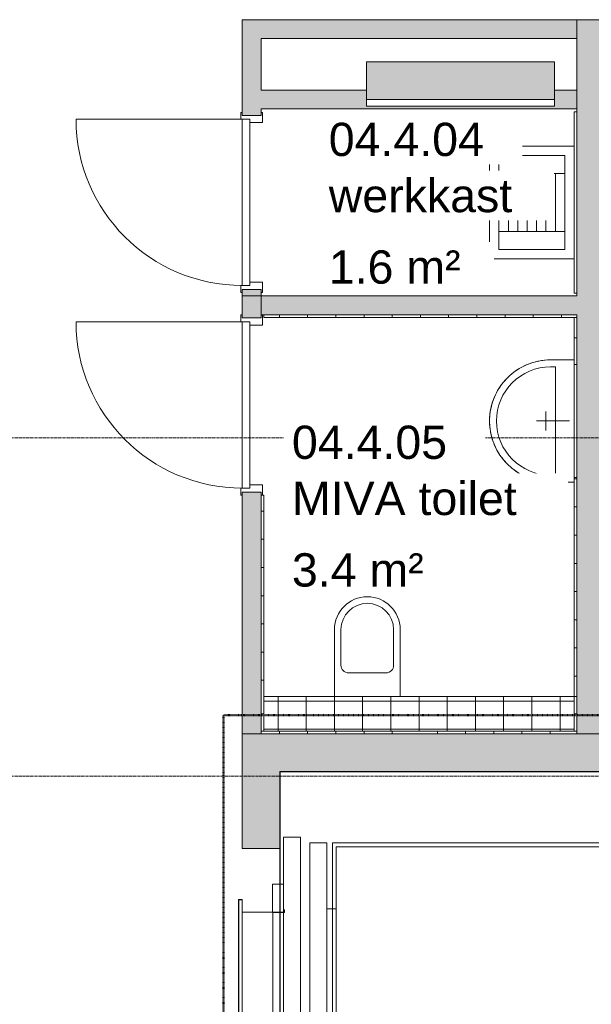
# Model space of a CAD drawing. Header units: millimetres. Extents: x -3388 to 301539, y -5590 to 54660.
# Tile 131 of 216: x 46416 to 49456, y 31187 to 36425. Entities that reach past the tile are written whole.
import ezdxf

# ---------------------------------------------------------------- set-up
doc = ezdxf.new("R2010")
doc.units = ezdxf.units.MM
for name, pattern in [('30_minuten', [5.6, 2.4, -1.6, 0, -1.6]), ('Hidden_2_', [7.14375, 4.7625, -2.38125]), ('stramienlijn', [21, 12, -3, 3, -3])]:
    doc.linetypes.add(name, pattern=pattern)
for name, color, linetype, lineweight in [('A-AREA-IDEN', 2, 'Continuous', 18), ('A-DOOR', 31, 'Continuous', 9), ('A-DOOR-FRAM', 31, 'Continuous', 13), ('A-DOOR-HDLN', 31, 'Hidden_2_', 9), ('A-FLOR', 192, 'Continuous', 13), ('A-FLOR-PATT', 8, 'Continuous', 9), ('A-GENM', 13, 'Continuous', 9), ('A-WALL', 113, 'Continuous', 9), ('A-WALL-PATT', 111, 'Continuous', 18), ('I-WALL', 2, 'Continuous', 9), ('P-SANR-FIXT', 6, 'Continuous', 9), ('Q-SPCQ', 91, 'Continuous', 9), ('S-GRID', 1, 'Continuous', 9)]:
    doc.layers.add(name, color=color, linetype=linetype, lineweight=lineweight)
doc.styles.add('Arial', font='arial.ttf', dxfattribs={"height": 177.035928})

# ---------------------------------------------------------------- blocks, each defined once
blk = doc.blocks.new('_W$__I_U_10640 - _W$__I_U_10640-306416-4e verdieping - bouwdeel 3_ 4_ 5')
at = {"layer": 'Q-SPCQ', "color": 253}
for p, q in [((16137, -6438), (16137, -6408)), ((16137, -6408), (16167, -6408)), ((16137, -6438), (16137, -6408)), ((16137, -6408), (16167, -6408)), ((16138, -6438), (16137, -6438)), ((16138, -6438), (16137, -6438)), ((16137, -8878), (16137, -6438)), ((16137, -6438), (16138, -6438)), ((16137, -8878), (16137, -6438)), ((16137, -6438), (16138, -6438)), ((16167, -6409), (16138, -6409)), ((16138, -6409), (16138, -6438)), ((16167, -6409), (16138, -6409)), ((16138, -6409), (16138, -6438)), ((16138, -6438), (16138, -8878)), ((16138, -6438), (16138, -8878)), ((16167, -6408), (16167, -6409)), ((16167, -6408), (16167, -6409)), ((16167, -6409), (16167, -6408)), ((16167, -6408), (17757, -6408)), ((16167, -6409), (16167, -6408)), ((16167, -6408), (17757, -6408)), ((17757, -6409), (16167, -6409)), ((17757, -6409), (16167, -6409)), ((16885, -6428), (16487, -6428)), ((16487, -6428), (16487, -6518)), ((16885, -6428), (16487, -6428)), ((16487, -6428), (16487, -6518)), ((16737, -6428), (16737, -6409)), ((16737, -6428), (16737, -6409)), ((16872, -6431), (16872, -6433)), ((16885, -6431), (16872, -6431)), ((16872, -6431), (16885, -6431)), ((16872, -6433), (16872, -6431)), ((16872, -6433), (16887, -6433)), ((16887, -6433), (16872, -6433)), ((16885, -6409), (16885, -6431)), ((16885, -6431), (16885, -6409)), ((16887, -6433), (16887, -6409)), ((16887, -6409), (16887, -6433)), ((17587, -6428), (16887, -6428)), ((17587, -6428), (16887, -6428)), ((17587, -6409), (17587, -6474)), ((17587, -6409), (17587, -6474)), ((17589, -6472), (17589, -6409)), ((17589, -6472), (17589, -6409)), ((17707, -6428), (17589, -6428)), ((17707, -6428), (17589, -6428)), ((17707, -6518), (17707, -6428)), ((17707, -6518), (17707, -6428)), ((17757, -6408), (17787, -6408)), ((17757, -6409), (17757, -6408)), ((17757, -6408), (17787, -6408)), ((17757, -6409), (17757, -6408)), ((17757, -6408), (17757, -6409)), ((17757, -6408), (17757, -6409)), ((17786, -6409), (17757, -6409)), ((17786, -6409), (17757, -6409)), ((17786, -6438), (17786, -6409)), ((17786, -6438), (17786, -6409)), ((17787, -6438), (17786, -6438)), ((17787, -6438), (17786, -6438)), ((17786, -8878), (17786, -6438)), ((17786, -6438), (17787, -6438)), ((17786, -8878), (17786, -6438)), ((17786, -6438), (17787, -6438)), ((17787, -6408), (17787, -6438)), ((17787, -6408), (17787, -6438)), ((17787, -6438), (17787, -8878)), ((17787, -6438), (17787, -8878)), ((17587, -6474), (17602, -6474)), ((17587, -6474), (17602, -6474)), ((17604, -6472), (17589, -6472)), ((17604, -6472), (17589, -6472)), ((17602, -6474), (17602, -6518)), ((17602, -6474), (17602, -6518)), ((17604, -6518), (17604, -6472)), ((17604, -6518), (17604, -6472)), ((16487, -6518), (17602, -6518)), ((16487, -6518), (17602, -6518)), ((17602, -6518), (17604, -6518)), ((17602, -6518), (17604, -6518)), ((17604, -6518), (17707, -6518)), ((17604, -6518), (17707, -6518)), ((17737, -6518), (17707, -6518)), ((17737, -6518), (17707, -6518)), ((17617, -6568), (16517, -6568)), ((16517, -6568), (16517, -6658)), ((17617, -6568), (16517, -6568)), ((16517, -6568), (16517, -6658)), ((17617, -6658), (17617, -6568)), ((17617, -6658), (17617, -6568)), ((16517, -6658), (17617, -6658)), ((16517, -6658), (17617, -6658)), ((16867, -6688), (16517, -6688)), ((16517, -6688), (16517, -8628)), ((16517, -6688), (16517, -8628)), ((16867, -6688), (16517, -6688)), ((16867, -6658), (16867, -6688)), ((16867, -6658), (16867, -6688)), ((17607, -6688), (16867, -6688)), ((16867, -6688), (16867, -6708)), ((17607, -6688), (16867, -6688)), ((16867, -6688), (16867, -6708)), ((16867, -6708), (16867, -6688)), ((16867, -6708), (16867, -6688)), ((17607, -6688), (17607, -6658)), ((17607, -6688), (17607, -6658)), ((17607, -6708), (17607, -6688)), ((17607, -6708), (17607, -6688)), ((17607, -6708), (17607, -6688)), ((17607, -6688), (17657, -6688)), ((17607, -6708), (17607, -6688)), ((17607, -6688), (17657, -6688)), ((17657, -6688), (17657, -8628)), ((17657, -6688), (17657, -8628)), ((16537, -8608), (16537, -6708)), ((16537, -6708), (16867, -6708)), ((16537, -6708), (16867, -6708)), ((16537, -8608), (16537, -6708)), ((16537, -8608), (16537, -6708)), ((16537, -6708), (17637, -6708)), ((16537, -8608), (16537, -6708)), ((16537, -6708), (17637, -6708)), ((16867, -6708), (17607, -6708)), ((16867, -6708), (17607, -6708)), ((17637, -6708), (17607, -6708)), ((17637, -6708), (17607, -6708)), ((17637, -8608), (17637, -6708)), ((17637, -8608), (17637, -6708)), ((17637, -6708), (17637, -8608)), ((17637, -6708), (17637, -8608)), ((16517, -8628), (16867, -8628)), ((16517, -8628), (16867, -8628)), ((16867, -8608), (16537, -8608)), ((16867, -8608), (16537, -8608)), ((17637, -8608), (16537, -8608)), ((17637, -8608), (16537, -8608)), ((16867, -8608), (17607, -8608)), ((16867, -8628), (16867, -8608)), ((16867, -8608), (17607, -8608)), ((16867, -8628), (16867, -8608)), ((16867, -8628), (16867, -8608)), ((16867, -8628), (16867, -8608)), ((16867, -8658), (16867, -8628)), ((16867, -8658), (16867, -8628)), ((17607, -8628), (16867, -8628)), ((17607, -8628), (16867, -8628)), ((17607, -8608), (17607, -8628)), ((17607, -8608), (17607, -8628)), ((17607, -8628), (17607, -8608)), ((17607, -8608), (17637, -8608)), ((17607, -8628), (17607, -8608)), ((17607, -8608), (17637, -8608)), ((17607, -8628), (17607, -8658)), ((17607, -8628), (17607, -8658)), ((17657, -8628), (17607, -8628)), ((17657, -8628), (17607, -8628)), ((16517, -8658), (16517, -8748)), ((17617, -8658), (16517, -8658)), ((16517, -8658), (16517, -8748)), ((17617, -8658), (16517, -8658)), ((17617, -8748), (17617, -8658)), ((17617, -8748), (17617, -8658)), ((16517, -8748), (17617, -8748)), ((16517, -8748), (17617, -8748)), ((16487, -8798), (16487, -8888)), ((17602, -8798), (16487, -8798)), ((16487, -8798), (16487, -8888)), ((17602, -8798), (16487, -8798)), ((17604, -8798), (17602, -8798)), ((17602, -8798), (17602, -8842)), ((17602, -8798), (17602, -8842)), ((17604, -8798), (17602, -8798)), ((17707, -8798), (17604, -8798)), ((17707, -8798), (17604, -8798)), ((17604, -8844), (17604, -8798)), ((17604, -8844), (17604, -8798)), ((17707, -8798), (17737, -8798)), ((17707, -8798), (17737, -8798)), ((17707, -8888), (17707, -8798)), ((17707, -8888), (17707, -8798)), ((17737, -8798), (17737, -8907)), ((17737, -8798), (17737, -8907)), ((17602, -8842), (17587, -8842)), ((17587, -8842), (17587, -8907)), ((17587, -8842), (17587, -8907)), ((17602, -8842), (17587, -8842)), ((17589, -8907), (17589, -8844)), ((17589, -8844), (17604, -8844)), ((17589, -8844), (17604, -8844)), ((17589, -8907), (17589, -8844)), ((16137, -8878), (16137, -8908)), ((16138, -8878), (16137, -8878)), ((16137, -8878), (16137, -8908)), ((16138, -8878), (16137, -8878)), ((16138, -8878), (16137, -8878)), ((16138, -8878), (16137, -8878)), ((16138, -8907), (16138, -8878)), ((16138, -8907), (16138, -8878)), ((16487, -8888), (16885, -8888)), ((16487, -8888), (16885, -8888)), ((16737, -8907), (16737, -8888)), ((16737, -8907), (16737, -8888)), ((16872, -8885), (16872, -8883)), ((16872, -8883), (16887, -8883)), ((16872, -8885), (16872, -8883)), ((16872, -8883), (16887, -8883)), ((16885, -8885), (16872, -8885)), ((16885, -8885), (16872, -8885)), ((16885, -8907), (16885, -8885)), ((16885, -8907), (16885, -8885)), ((16887, -8883), (16887, -8907)), ((16887, -8883), (16887, -8907)), ((16887, -8888), (17587, -8888)), ((16887, -8888), (17587, -8888)), ((17589, -8888), (17707, -8888)), ((17589, -8888), (17707, -8888)), ((17787, -8878), (17786, -8878)), ((17786, -8878), (17786, -8907)), ((17786, -8878), (17786, -8907)), ((17787, -8878), (17786, -8878)), ((17787, -8878), (17786, -8878)), ((17787, -8878), (17786, -8878)), ((17787, -8908), (17787, -8878)), ((17787, -8908), (17787, -8878)), ((16137, -8908), (16167, -8908)), ((16137, -8908), (16167, -8908)), ((16167, -8907), (16138, -8907)), ((16167, -8907), (16138, -8907)), ((16167, -8908), (16167, -8907)), ((16167, -8908), (16167, -8907)), ((16167, -8908), (16167, -8907)), ((16167, -8907), (17757, -8907)), ((16167, -8908), (16167, -8907)), ((16167, -8907), (17757, -8907)), ((17757, -8908), (16167, -8908)), ((17757, -8908), (16167, -8908)), ((16737, -8948), (16737, -8908)), ((16737, -8948), (16737, -8908)), ((16885, -8948), (16737, -8948)), ((16885, -8948), (16737, -8948)), ((16885, -8946), (16885, -8908)), ((16885, -8946), (16885, -8908)), ((16885, -8946), (17589, -8946)), ((16885, -9108), (16885, -8946)), ((16885, -8946), (17589, -8946)), ((16885, -9108), (16885, -8946)), ((16887, -8908), (16887, -8946)), ((16887, -8908), (16887, -8946)), ((17587, -8908), (17587, -8946)), ((17587, -8908), (17587, -8946)), ((17589, -8946), (17589, -8908)), ((17589, -8946), (17589, -8908)), ((17589, -8946), (17589, -9108)), ((17589, -8946), (17589, -9108)), ((17737, -8948), (17589, -8948)), ((17737, -8948), (17589, -8948)), ((17737, -8908), (17737, -8948)), ((17737, -8908), (17737, -8948)), ((17786, -8907), (17757, -8907)), ((17757, -8907), (17757, -8908)), ((17786, -8907), (17757, -8907)), ((17757, -8907), (17757, -8908)), ((17757, -8907), (17757, -8908)), ((17757, -8907), (17757, -8908)), ((17757, -8908), (17787, -8908)), ((17757, -8908), (17787, -8908)), ((16817, -9108), (17657, -9108)), ((16817, -9126), (16817, -9108)), ((16817, -9108), (17657, -9108)), ((16817, -9126), (16817, -9108)), ((16817, -9128), (16817, -9108)), ((16817, -9108), (16819, -9108)), ((16817, -9128), (16817, -9108)), ((16817, -9108), (16819, -9108)), ((16819, -9108), (16819, -9126)), ((16819, -9108), (16819, -9126)), ((17655, -9108), (17657, -9108)), ((17655, -9126), (17655, -9108)), ((17655, -9108), (17657, -9108)), ((17655, -9126), (17655, -9108)), ((17657, -9108), (17657, -9126)), ((17657, -9108), (17657, -9126)), ((17657, -9108), (17657, -9128)), ((17657, -9108), (17657, -9128)), ((17657, -9126), (16817, -9126)), ((17657, -9126), (16817, -9126)), ((17657, -9128), (16817, -9128)), ((17657, -9128), (16817, -9128)), ((16819, -9126), (17655, -9126)), ((16819, -9126), (17655, -9126))]:
    blk.add_line(p, q, dxfattribs=at)
blk = doc.blocks.new('_W$__I_U_10640 - _W$__I_U_10640-306420-4e verdieping - bouwdeel 3_ 4_ 5')
blk.add_blockref('_W$__I_U_10640 - _W$__I_U_10640-306416-4e verdieping - bouwdeel 3_ 4_ 5', (0, 0))
blk = doc.blocks.new('StadhuisZoetermeer_rvt-1-4e verdieping - bouwdeel 3_ 4_ 5')
at = {"color": 253, "lineweight": 9, "rotation": 270.0000000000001}
blk.add_blockref('_W$__I_U_10640 - _W$__I_U_10640-306420-4e verdieping - bouwdeel 3_ 4_ 5', (56708, 48562), dxfattribs=at)
blk = doc.blocks.new('stadhuis Zoetermeer_constructie_4_rvt-1-4e verdieping - bouwdeel 3_ 4_ 5')
at = {"layer": 'A-WALL-PATT', "lineweight": 9}
for points in [[(49260.4, 36000), (49260.4, 36200), (48260.4, 36200), (48260.4, 36000), (49175.2, 36000)], [(48648.4, 32425), (50300, 32425), (50300, 32625), (47600, 32625), (47600, 32425), (48121.7, 32425)]]:
    blk.add_hatch(color=9, dxfattribs=at).paths.add_polyline_path(points, flags=0)
h = blk.add_hatch(color=9, dxfattribs=at)
h.paths.add_polyline_path([(47600, 29125), (47800, 29126), (47800, 29535), (47600, 29535), (47600, 29126)], flags=0)
h.paths.add_polyline_path([(47600, 30535), (47760, 30535), (47760, 30625), (47800, 30625), (47800, 30825), (47760, 30825), (47760, 30973), (47600, 30973), (47600, 30543)], flags=0)
h.paths.add_polyline_path([(47600, 32015), (47800, 32015), (47800, 32425), (47600, 32425), (47600, 32119.3)], flags=0)
at = {"layer": 'A-WALL', "color": 8}
for p, q in [((49260.4, 36200), (48260.4, 36200)), ((48260.4, 36200), (48260.4, 36000)), ((49260.4, 36000), (49260.4, 36200)), ((48260.4, 36000), (49260.4, 36000)), ((50300, 32625), (47600, 32625)), ((47600, 32625), (47600, 32425)), ((47600, 32425), (47600, 32015)), ((47600, 32015), (47800, 32015))]:
    blk.add_line(p, q, dxfattribs=at)
blk = doc.blocks.new('NLRS_65_GM_WPB_brandscheiding_gen_ISR - 30 minuten-1270695-4e verdieping - bouwdeel 3_ 4_ 5')
at = {"layer": 'A-GENM', "linetype": '30_minuten', "lineweight": 50}
blk.add_line((0, 0), (3900, 0), dxfattribs=at)
blk = doc.blocks.new('NLRS_65_GM_WPB_brandscheiding_gen_ISR - 30 minuten-1270692-4e verdieping - bouwdeel 3_ 4_ 5')
at = {"layer": 'A-GENM', "linetype": '30_minuten', "lineweight": 50}
blk.add_line((0, 0), (3100, 0), dxfattribs=at)
blk = doc.blocks.new('32_binnendeur - 32_01_dm850_B00_nzs_dB00_dicht-4761884-4e verdieping - bouwdeel 3_ 4_ 5')
at = {"layer": 'A-DOOR-FRAM'}
for p, q in [((-669, 58), (-706, 58)), ((-706, 58), (-706, 50)), ((-669, 50), (-669, 58)), ((215, 58), (215, 50)), ((252, 58), (215, 58)), ((252, 50), (252, 58)), ((-652, -58), (-652, 10)), ((198, 10), (198, -58)), ((252, -58), (252, -50)), ((-706, -58), (-652, -58)), ((198, -58), (252, -58))]:
    blk.add_line(p, q, dxfattribs=at)
blk = doc.blocks.new('32_binnendeur - 32_01_dm850_B00_nzs_dB00_dicht-4761889-4e verdieping - bouwdeel 3_ 4_ 5')
at = {"layer": 'A-DOOR-FRAM'}
for p, q in [((-669, 58), (-706, 58)), ((-706, 58), (-706, 50)), ((-669, 50), (-669, 58)), ((215, 58), (215, 50)), ((252, 58), (215, 58)), ((252, 50), (252, 58)), ((-652, -58), (-652, 10)), ((198, 10), (198, -58)), ((-706, -50), (-706, -58)), ((252, -58), (252, -50)), ((-706, -58), (-652, -58)), ((198, -58), (252, -58))]:
    blk.add_line(p, q, dxfattribs=at)
blk = doc.blocks.new('74_PF_wastafel_uitstortgootsteen - 74_PF_wastafel_uitstortgootsteen-3037992-4e verdieping - bouwdeel 3_ 4_ 5')
at = {"layer": 'P-SANR-FIXT'}
for p, q in [((358.7, 457.5), (-241.3, 457.5)), ((-241.3, 457.5), (-241.3, 7.5)), ((358.7, 7.5), (358.7, 457.5)), ((-191.3, 57.5), (-191.3, 407.5)), ((-191.3, 407.5), (308.7, 407.5)), ((-96.3, 407.5), (-96.3, 57.5)), ((213.7, 407.5), (213.7, 57.5)), ((308.7, 407.5), (308.7, 57.5)), ((213.7, 357.5), (-96.3, 357.5)), ((213.7, 307.5), (-96.3, 307.5)), ((213.7, 257.5), (-96.3, 257.5)), ((213.7, 207.5), (-96.3, 207.5)), ((213.7, 157.5), (-96.3, 157.5)), ((213.7, 107.5), (-96.3, 107.5)), ((308.7, 57.5), (-191.3, 57.5))]:
    blk.add_line(p, q, dxfattribs=at)
blk = doc.blocks.new('74_CC_MOD_wastafel - wastafel-2798971-4e verdieping - bouwdeel 3_ 4_ 5')
at = {"layer": 'P-SANR-FIXT'}
for p, q in [((-28.1, 157.5), (71.9, 157.5)), ((21.9, 207.5), (21.9, 32.5)), ((-303.1, 132.5), (-303.1, 7.5)), ((-266.4, 107.5), (-266.4, 132.5)), ((21.9, 107.5), (-266.4, 107.5)), ((310.2, 107.5), (21.9, 107.5)), ((310.2, 132.5), (310.2, 107.5)), ((346.9, 7.5), (346.9, 132.5))]:
    blk.add_line(p, q, dxfattribs=at)
at = {"layer": 'P-SANR-FIXT', "flags": 128}
for points in [[(-303.1, 132.5), (-302.8, 145.5), (-302, 158.5), (-300.7, 171.4), (-298.9, 184.3), (-296.6, 197.1), (-293.8, 209.8), (-290.4, 222.3), (-286.6, 234.7), (-282.2, 247), (-277.4, 259.1), (-272.1, 270.9), (-266.4, 282.6), (-260.1, 294), (-253.4, 305.1), (-246.3, 316), (-238.8, 326.6), (-230.8, 336.9), (-222.4, 346.8), (-213.7, 356.4), (-204.5, 365.6), (-195, 374.5), (-185.2, 383), (-175, 391.1), (-164.5, 398.7), (-153.7, 406), (-142.6, 412.8), (-131.3, 419.1), (-119.7, 425), (-107.9, 430.5), (-95.8, 435.4), (-83.6, 439.9), (-71.3, 443.9), (-58.7, 447.3), (-46.1, 450.3), (-33.3, 452.8), (-20.5, 454.7), (-7.5, 456.2), (5.4, 457.1), (18.4, 457.5), (21.9, 457.5)], [(21.9, 457.5), (34.9, 457.2), (47.9, 456.5), (60.8, 455.2), (73.7, 453.3), (86.5, 451), (99.2, 448.2), (111.7, 444.8), (124.2, 441), (136.4, 436.7), (148.5, 431.8), (160.3, 426.5), (172, 420.8), (183.4, 414.5), (194.6, 407.9), (205.4, 400.7), (216, 393.2), (226.3, 385.2), (236.2, 376.8), (245.8, 368.1), (255.1, 358.9), (263.9, 349.4), (272.4, 339.6), (280.5, 329.4), (288.2, 318.9), (295.4, 308.1), (302.2, 297), (308.6, 285.7), (314.5, 274.1), (319.9, 262.3), (324.8, 250.3), (329.3, 238.1), (333.3, 225.7), (336.8, 213.2), (339.7, 200.5), (342.2, 187.7), (344.1, 174.9), (345.6, 162), (346.5, 149), (346.9, 136), (346.9, 132.5)]]:
    blk.add_lwpolyline(points, dxfattribs=at)
at = {"layer": 'P-SANR-FIXT'}
for radius, start, end in [(325, 90, 180), (288.3, 90, 180), (325, 360, 90), (288.3, 0, 90)]:
    blk.add_arc((21.9, 132.5), radius, start, end, dxfattribs=at)
blk = doc.blocks.new('42_spiegel 600x900 - 42_spiegel 600x900-3019953-4e verdieping - bouwdeel 3_ 4_ 5')
at = {"layer": 'A-GENM', "color": 55}
for p, q in [((300, 0), (-300, 0)), ((-300, 0), (-300, -15)), ((300, -15), (300, 0)), ((-300, -15), (300, -15))]:
    blk.add_line(p, q, dxfattribs=at)
blk = doc.blocks.new('74_hangtoilet - 74_hangtoilet-2522424-4e verdieping - bouwdeel 3_ 4_ 5')
at = {"layer": 'P-SANR-FIXT'}
for p, q in [((-175, 0), (-175, 355)), ((-140, 165), (-140, 355)), ((140, 355), (140, 165)), ((175, 355), (175, 0)), ((-100, 125), (100, 125))]:
    blk.add_line(p, q, dxfattribs=at)
for centre, radius, start, end in [((0, 355), 175, 0, 180), ((0, 355), 140, 0, 180), ((-100, 165), 40, 180, 270), ((100, 165), 40, 270, 360)]:
    blk.add_arc(centre, radius, start, end, dxfattribs=at)
blk = doc.blocks.new('NL_32_paneel_binnendeur - met slot-4145301-4e verdieping - bouwdeel 3_ 4_ 5')
at = {"layer": 'A-DOOR'}
blk.add_line((448.9, 904), (448.9, 20), dxfattribs=at)
at = {"layer": 'A-DOOR', "lineweight": 13}
for p, q in [((448.9, 20), (-435.1, 20)), ((-435.1, 20), (-435.1, -20)), ((448.9, -20), (448.9, 20)), ((-435.1, -20), (448.9, -20))]:
    blk.add_line(p, q, dxfattribs=at)
at = {"layer": 'A-DOOR'}
blk.add_arc((448.9, 20), 884, 90, 180, dxfattribs=at)
at = {"layer": 'A-DOOR-HDLN'}
blk.add_line((448.9, -20), (-435.1, -20), dxfattribs=at)

msp = doc.modelspace()

# ---------------------------------------------------------------- hatches: boundary and pattern name
at = {"layer": 'A-FLOR-PATT'}
h = msp.add_hatch(dxfattribs=at)
h.set_pattern_fill('FP_109', color=256, style=0, pattern_type=2)
h.set_pattern_definition([(0, (50340, -32900), (0, 150), []), (90, (50340, -32900), (-150, 9e-15), [])])
h.paths.add_polyline_path([(47715, 32639.9999), (49365, 32640), (49365, 32824.9999), (47715, 32824.9999)], flags=0)
at = {"layer": 'A-WALL-PATT', "lineweight": 9}
for points in [[(49380, 36324.9999), (49380, 36424.9999), (47600, 36424.9999), (47600, 36324.9999), (49175.2139, 36324.9999)], [(49530, 36324.9999), (54998.5467, 36324.9999), (54998.5467, 36424.9998), (49380, 36424.9999), (49380, 36324.9999)], [(49438.5976, 32624.9999), (49530, 32624.9999), (49530, 36324.9999), (49380, 36324.9999), (49380, 32624.9999)], [(48121.6791, 35950), (48260, 35950), (48260, 36050), (47700, 36050), (47700, 35950)], [(49380, 35950), (49380, 36050), (49260, 36050), (49260, 35950)], [(49175.2139, 35950), (49260, 35950), (49260, 35965), (48260, 35965), (48260, 35950)], [(49175.2139, 34854.9999), (49380, 34854.9999), (49380, 34954.9999), (47700, 34954.9999), (47700, 34854.9999), (48121.6791, 34854.9999)]]:
    msp.add_hatch(color=256, dxfattribs=at).paths.add_polyline_path(points, flags=0)
h = msp.add_hatch(color=256, dxfattribs=at)
h.paths.add_polyline_path([(47650, 34954.9999), (47700, 34954.9999), (47700, 34989.9999), (47600, 34989.9999), (47600, 34954.9999)], flags=0)
h.paths.add_polyline_path([(47700, 35915.9999), (47700, 36324.9999), (47600, 36324.9999), (47600, 35915.9999), (47650, 35915.9999)], flags=0)
h = msp.add_hatch(color=256, dxfattribs=at)
h.paths.add_polyline_path([(47700, 32624.9999), (47700, 33911.9999), (47600, 33911.9999), (47600, 32624.9999)], flags=0)
h.paths.add_polyline_path([(47700, 34837.9999), (47700, 34954.9999), (47600, 34954.9999), (47600, 34837.9999)], flags=0)
h = msp.add_hatch(dxfattribs=at)
h.set_pattern_fill('FP_27', color=256, angle=180, style=0, pattern_type=2)
h.set_pattern_definition([(360, (48547.5, 34840), (7e-13, 150), []), (90, (48547.5, 34840), (-150, 7e-13), [])])
h.paths.add_polyline_path([(47715, 34839.9999), (49380, 34839.9999), (49380, 34854.9999), (47715, 34854.9999)], flags=0)
h = msp.add_hatch(dxfattribs=at)
h.set_pattern_fill('FP_26', color=256, angle=-180, style=0, pattern_type=2)
h.set_pattern_definition([(270, (49365, 33832.5), (150, 9e-15), []), (0, (49365, 33832.5), (0, 150), [])])
h.paths.add_polyline_path([(49380, 32825), (49380, 33989.9999), (49365, 33989.9999), (49365, 32825)], flags=0)
h.paths.add_polyline_path([(49380, 34589.9999), (49380, 34839.9999), (49365, 34839.9999), (49365, 34589.9999)], flags=0)
h = msp.add_hatch(dxfattribs=at)
h.set_pattern_fill('FP_34', color=256, angle=180, style=0, pattern_type=2)
h.set_pattern_definition([(90, (47715, 33360.5), (-150, 9e-15), []), (180, (47715, 33360.5), (-2e-14, -150), [])])
h.paths.add_polyline_path([(47700, 32824.9999), (47715, 32824.9999), (47715, 33895.9999), (47700, 33895.9999), (47700, 32988.0684)], flags=0)
h = msp.add_hatch(dxfattribs=at)
h.set_pattern_fill('FP_25', color=256, angle=180, style=0, pattern_type=2)
h.set_pattern_definition([(90, (47715, 32732.5), (-150, 9e-15), []), (180, (47715, 32732.5), (-2e-14, -150), [])])
h.paths.add_polyline_path([(47715, 32639.9999), (47715, 32824.9999), (47700, 32824.9999), (47700, 32639.9999)], flags=0)
h = msp.add_hatch(dxfattribs=at)
h.set_pattern_fill('FP_110', color=256, angle=-180, style=0, pattern_type=2)
h.set_pattern_definition([(270, (49365, 32732.5), (150, 9e-15), []), (0, (49365, 32732.5), (0, 150), [])])
h.paths.add_polyline_path([(49365, 32639.9999), (49380, 32639.9999), (49380, 32824.9999), (49365, 32824.9999)], flags=0)
h = msp.add_hatch(dxfattribs=at)
h.set_pattern_fill('FP_24', color=256, angle=180, style=0, pattern_type=2)
h.set_pattern_definition([(180, (48097.5, 32640), (8e-13, -150), []), (270, (48097.5, 32640), (150, 8e-13), [])])
h.paths.add_polyline_path([(48121.6791, 32624.9999), (48495, 32624.9999), (48495, 32639.9999), (47700, 32639.9999), (47700, 32624.9999)], flags=0)
h = msp.add_hatch(dxfattribs=at)
h.set_pattern_fill('FP_28', color=256, angle=180, style=0, pattern_type=2)
h.set_pattern_definition([(180, (48937.5, 32640), (7e-13, -150), []), (270, (48937.5, 32640), (150, 7e-13), [])])
h.paths.add_polyline_path([(49380, 32625), (49380, 32640), (48495, 32640), (48495, 32625), (49175.2139, 32625)], flags=0)

# ---------------------------------------------------------------- linework, layer by layer
at = {"layer": 'A-FLOR', "lineweight": 9}
msp.add_line((49365, 32825), (47715, 32825), dxfattribs=at)
at = {"layer": 'A-WALL', "lineweight": 18}
for p, q in [((49380, 35950), (49380, 36050)), ((47600, 34954.9999), (47700, 34954.9999))]:
    msp.add_line(p, q, dxfattribs=at)
at = {"layer": 'I-WALL', "lineweight": 18}
for p, q in [((47600, 36424.9999), (47600, 35915.9999)), ((54998.5467, 36424.9999), (47600, 36424.9999)), ((49380, 36050), (49380, 36424.9999)), ((47700, 36050), (47700, 36324.9999)), ((47700, 36324.9999), (49380, 36324.9999)), ((48260, 36050), (47700, 36050)), ((48260, 35965), (48260, 36050)), ((49380, 36050), (49260, 36050)), ((49260, 36050), (49260, 35965)), ((47700, 35915.9999), (47700, 35950)), ((47700, 35950), (49380, 35950)), ((49260, 35965), (48260, 35965)), ((49380, 35950), (49380, 34954.9999)), ((47600, 35915.9999), (47700, 35915.9999)), ((47700, 34989.9999), (47600, 34989.9999)), ((47600, 34989.9999), (47600, 34837.9999)), ((47700, 34837.9999), (47700, 34989.9999)), ((49380, 34954.9999), (47700, 34954.9999)), ((47600, 34837.9999), (47700, 34837.9999)), ((49380, 34854.9999), (47700, 34854.9999)), ((47715, 34854.9999), (47715, 34839.9999)), ((47715, 34839.9999), (49380, 34839.9999)), ((49365, 34839.9999), (49365, 34589.9999)), ((49380, 32624.9999), (49380, 34854.9999)), ((49365, 34589.9999), (49380, 34589.9999)), ((49380, 33989.9999), (49365, 33989.9999)), ((49365, 33989.9999), (49365, 32825)), ((47600, 33911.9999), (47600, 32624.9999)), ((47700, 33911.9999), (47600, 33911.9999)), ((47700, 32624.9999), (47700, 33911.9999)), ((47715, 33895.9999), (47700, 33895.9999)), ((47715, 32639.9999), (47715, 33895.9999)), ((49365, 32825), (49380, 32825)), ((49380, 32824.9999), (49365, 32824.9999)), ((49365, 32824.9999), (49365, 32639.9999)), ((49380, 32639.9999), (49380, 32824.9999)), ((47700, 32639.9999), (48495, 32639.9999)), ((49380, 32640), (48495, 32640)), ((49365, 32639.9999), (49380, 32639.9999)), ((47600, 32624.9999), (48495, 32624.9999)), ((48495, 32625), (49380, 32625)), ((49380, 32624.9999), (49530, 32624.9999))]:
    msp.add_line(p, q, dxfattribs=at)
at = {"layer": 'I-WALL'}
for p, q in [((49365, 34969.9999), (49365, 35935)), ((49380, 35935), (49365, 35935)), ((49380, 34969.9999), (49365, 34969.9999))]:
    msp.add_line(p, q, dxfattribs=at)
at = {"layer": 'S-GRID', "linetype": 'stramienlijn'}
for p, q in [((130950, 34200), (12500.1395, 34200)), ((130950, 32400), (-2788.087, 32400))]:
    msp.add_line(p, q, dxfattribs=at)

# ---------------------------------------------------------------- block references
at = {"lineweight": 5}
for name in ['StadhuisZoetermeer_rvt-1-4e verdieping - bouwdeel 3_ 4_ 5', 'stadhuis Zoetermeer_constructie_4_rvt-1-4e verdieping - bouwdeel 3_ 4_ 5']:
    msp.add_blockref(name, (0, 0), dxfattribs=at)
at = {"layer": 'A-DOOR', "rotation": 89.99999999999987}
for name, p in [('NL_32_paneel_binnendeur - met slot-4145301-4e verdieping - bouwdeel 3_ 4_ 5', (47620, 35446.1438)), ('32_binnendeur - 32_01_dm850_B00_nzs_dB00_dicht-4761889-4e verdieping - bouwdeel 3_ 4_ 5', (47650, 35679.9999)), ('32_binnendeur - 32_01_dm850_B00_nzs_dB00_dicht-4761884-4e verdieping - bouwdeel 3_ 4_ 5', (47650, 34601.9999)), ('NL_32_paneel_binnendeur - met slot-4145301-4e verdieping - bouwdeel 3_ 4_ 5', (47620, 34368.1437))]:
    msp.add_blockref(name, p, dxfattribs=at)
at = {"layer": 'A-GENM', "color": 55, "rotation": 270}
msp.add_blockref('42_spiegel 600x900 - 42_spiegel 600x900-3019953-4e verdieping - bouwdeel 3_ 4_ 5', (49380, 34289.9999), dxfattribs=at)
at = {"layer": 'A-GENM', "linetype": '30_minuten', "lineweight": 50}
for name, p, rotation in [('NLRS_65_GM_WPB_brandscheiding_gen_ISR - 30 minuten-1270695-4e verdieping - bouwdeel 3_ 4_ 5', (47500, 32724.9999), 270), ('NLRS_65_GM_WPB_brandscheiding_gen_ISR - 30 minuten-1270692-4e verdieping - bouwdeel 3_ 4_ 5', (50600, 32724.9999), 180)]:
    msp.add_blockref(name, p, dxfattribs=dict(at, rotation=rotation))
at = {"layer": 'P-SANR-FIXT', "rotation": 90}
for name, p in [('74_PF_wastafel_uitstortgootsteen - 74_PF_wastafel_uitstortgootsteen-3037992-4e verdieping - bouwdeel 3_ 4_ 5', (49372.5, 35393.822)), ('74_CC_MOD_wastafel - wastafel-2798971-4e verdieping - bouwdeel 3_ 4_ 5', (49372.5, 34268.0812))]:
    msp.add_blockref(name, p, dxfattribs=at)
at = {"layer": 'P-SANR-FIXT'}
msp.add_blockref('74_hangtoilet - 74_hangtoilet-2522424-4e verdieping - bouwdeel 3_ 4_ 5', (48265, 32825), dxfattribs=at)

# ---------------------------------------------------------------- next in the draw order: texts
at = {"layer": 'A-AREA-IDEN', "lineweight": 9, "attachment_point": 1, "line_spacing_factor": 0.938532, "style": 'Arial', "bg_fill": 3, "box_fill_scale": 1.25, "bg_fill_color": 0, "bg_fill_transparency": 0}
for s, insert, char_height, width in [('04.4.04', (48059.9118, 35876.6637), 177.03593, 984.921224), ('werkkast', (48059.9118, 35577.9983), 177.03593, 1153.394591), ('1.6 m²', (48059.9118, 35197.6835), 177.03593, 833.727176), ('04.4.05', (47864.0406, 34265.2067), 177.03593, 984.921224), ('MIVA toilet', (47864.0406, 33966.5414), 177.035928, 1423.383961), ('3.4 m²', (47864.0406, 33586.2265), 177.03593, 833.727176)]:
    msp.add_mtext(s, dxfattribs=dict(at, insert=insert, char_height=char_height, width=width))

doc.saveas('drawing.dxf')
